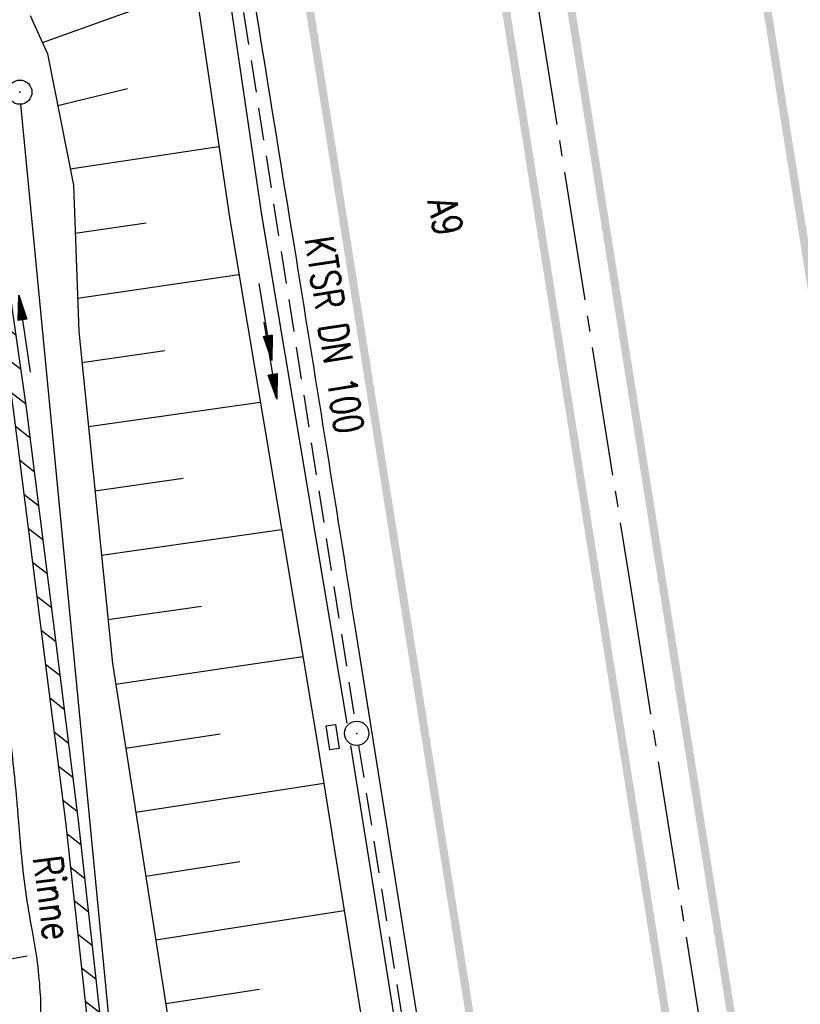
# Model space of a CAD drawing. Extents: x 447693 to 448165, y 439527 to 440695.
# Tile 77 of 88: x 447849 to 447897, y 440399 to 440460. Entities that reach past the tile are written whole.
import ezdxf
from ezdxf.enums import TextEntityAlignment as Align

# ---------------------------------------------------------------- set-up
doc = ezdxf.new("R2010")
doc.units = 0
doc.header["$LTSCALE"] = 2
doc.header["$MEASUREMENT"] = 0
for name, pattern in [('ACHSE', [5.5, 4, -0.5, 0.5, -0.5]), ('AUSGEZOGEN', [0]), ('GESTRICH-X2', [1.5, 1, -0.5])]:
    doc.linetypes.add(name, pattern=pattern)
doc.layers.get('0').update_dxf_attribs({"linetype": 'AUSGEZOGEN'})
for name, color, linetype in [('209-GRENZL-BAB', 7, 'AUSGEZOGEN'), ('209-GRENZP-BAB', 7, 'AUSGEZOGEN'), ('ACHSETOP', 250, 'ACHSE'), ('BOESCHG', 250, 'AUSGEZOGEN'), ('DB-Boeschungen', 15, 'CONTINUOUS'), ('FBRTOP', 250, 'AUSGEZOGEN'), ('KANAL', 7, 'GESTRICH-X2'), ('MULDE', 250, 'AUSGEZOGEN'), ('PFEIL', 7, 'CONTINUOUS'), ('PFEILTOP', 200, 'AUSGEZOGEN'), ('Rinne', 200, 'CONTINUOUS'), ('SCHRIFT', 7, 'AUSGEZOGEN'), ('SCHSYMBOL', 200, 'AUSGEZOGEN'), ('TEXTO', 4, 'CONTINUOUS')]:
    doc.layers.add(name, color=color, linetype=linetype)
doc.styles.add('ROMANS', font='romans.shx', dxfattribs={"width": 0.8})

# ---------------------------------------------------------------- blocks, each defined once
blk = doc.blocks.new('GST')
at = {"color": 0}
blk.add_circle((0, 0), 0.75, dxfattribs=at)
blk.add_point((0, 0), dxfattribs=at)
blk = doc.blocks.new('17')
blk.add_lwpolyline([(-0.755, -1.218), (0.748, -1.218), (0.748, -1.801), (-0.755, -1.801)], close=True)
blk.add_blockref('GST', (0, 0))
blk = doc.blocks.new('PFEIL2')
at = {"color": 0}
for p, q in [((0.88, 0.002), (-2.401, -0.012)), ((0.881, -0.271), (0.879, 0.276)), ((0.879, 0.276), (2.429, 0.009)), ((0.911, 0.27), (0.879, 0.265)), ((0.965, 0.261), (0.879, 0.246)), ((1.019, 0.252), (0.879, 0.228)), ((1.073, 0.242), (0.879, 0.209)), ((1.127, 0.233), (0.879, 0.191)), ((1.181, 0.224), (0.879, 0.172)), ((1.235, 0.214), (0.879, 0.154)), ((1.289, 0.205), (0.879, 0.135)), ((1.343, 0.196), (0.879, 0.117)), ((1.397, 0.187), (0.879, 0.098)), ((1.451, 0.177), (0.879, 0.08)), ((1.505, 0.168), (0.879, 0.061)), ((1.559, 0.159), (0.88, 0.043)), ((1.613, 0.149), (0.88, 0.024)), ((1.668, 0.14), (0.88, 0.006)), ((1.722, 0.131), (0.88, -0.013)), ((1.776, 0.121), (0.88, -0.031)), ((1.83, 0.112), (0.88, -0.05)), ((1.884, 0.103), (0.88, -0.068)), ((1.938, 0.094), (0.88, -0.087)), ((1.992, 0.084), (0.88, -0.105)), ((2.046, 0.075), (0.88, -0.124)), ((2.1, 0.066), (0.88, -0.142)), ((2.154, 0.056), (0.88, -0.161)), ((2.208, 0.047), (0.88, -0.179)), ((2.262, 0.038), (0.881, -0.198)), ((2.316, 0.029), (0.881, -0.216)), ((2.37, 0.019), (0.881, -0.235)), ((2.424, 0.01), (0.881, -0.253)), ((2.429, 0.009), (0.881, -0.271))]:
    blk.add_line(p, q, dxfattribs=at)

msp = doc.modelspace()

# ---------------------------------------------------------------- hatches: boundary and pattern name
at = {"layer": 'PFEILTOP'}
h = msp.add_hatch(dxfattribs=at)
h.set_pattern_fill('_USER', color=256, scale=1.5, angle=45, style=0, pattern_type=0)
h.set_pattern_definition([(322.2121, (447848.9188, 440435.9402), (0.91911, 1.185427), [])])
edge = h.paths.add_edge_path()
edge.add_line((447845.106, 440456.37), (447845.902, 440456.442))
edge.add_line((447845.902, 440456.442), (447845.969, 440455.702))
edge.add_line((447845.969, 440455.702), (447847.182, 440447.943))
edge.add_line((447847.182, 440447.943), (447848.957, 440435.674))
edge.add_line((447848.957, 440435.674), (447850.632, 440422.419))
edge.add_line((447850.632, 440422.419), (447852.187, 440410.106))
edge.add_line((447852.187, 440410.106), (447853.544, 440397.848))
edge.add_line((447853.544, 440397.848), (447855.052, 440385.626))
edge.add_line((447855.052, 440385.626), (447856.534, 440372.857))
edge.add_line((447856.534, 440372.857), (447858.014, 440360.566))
edge.add_line((447858.014, 440360.566), (447858.144, 440359.573))
edge.add_line((447845.106, 440456.37), (447845.175, 440455.604))
edge.add_line((447845.175, 440455.604), (447846.39, 440447.823))
edge.add_line((447846.39, 440447.823), (447848.165, 440435.566))
edge.add_line((447848.165, 440435.566), (447849.838, 440422.319))
edge.add_line((447849.838, 440422.319), (447851.393, 440410.012))
edge.add_line((447851.393, 440410.012), (447852.75, 440397.756))
edge.add_line((447852.75, 440397.756), (447854.258, 440385.53))
edge.add_line((447854.258, 440385.53), (447855.74, 440372.763))
edge.add_line((447855.74, 440372.763), (447857.22, 440360.466))
edge.add_line((447857.22, 440360.466), (447857.35, 440359.469))

# ---------------------------------------------------------------- linework, layer by layer
at = {"layer": '209-GRENZL-BAB', "flags": 128}
msp.add_lwpolyline([(447860.718, 440329.207), (447848.642, 440454.484)], dxfattribs=at)
at = {"layer": 'ACHSETOP'}
msp.add_lwpolyline([(447846.968, 440672.451), (447854.979, 440622.107), (447866.765, 440548.039), (447886.407, 440424.592), (447902.122, 440325.834), (447913.908, 440251.766), (447929.622, 440153.009), (447941.408, 440078.94), (447949.265, 440029.562), (447961.051, 439955.493), (447972.836, 439881.425), (447988.551, 439782.668), (448008.194, 439659.221), (448023.908, 439560.463), (448025.326, 439551.552)], dxfattribs=at)
at = {"layer": 'BOESCHG'}
for p, q in [((447849.974, 440458.301), (447859.457, 440461.749)), ((447850.922, 440454.408), (447855.237, 440455.457)), ((447851.699, 440450.48), (447860.912, 440451.859)), ((447852.006, 440446.492), (447856.406, 440447.14)), ((447852.152, 440442.47), (447862.146, 440443.943)), ((447852.421, 440438.478), (447857.565, 440439.224)), ((447852.822, 440434.505), (447863.471, 440436.029)), ((447853.224, 440430.529), (447858.699, 440431.305)), ((447853.626, 440426.547), (447864.795, 440428.128)), ((447854.029, 440422.558), (447859.824, 440423.385)), ((447854.505, 440418.553), (447866.111, 440420.272)), ((447855.128, 440414.587), (447860.988, 440415.47)), ((447855.752, 440410.615), (447867.408, 440412.413)), ((447856.373, 440406.657), (447862.201, 440407.562)), ((447856.994, 440402.704), (447868.672, 440404.521)), ((447857.614, 440398.757), (447863.429, 440399.657))]:
    msp.add_line(p, q, dxfattribs=at)
at = {"layer": 'BOESCHG', "flags": 128}
msp.add_lwpolyline([(447841.981, 440461.039, -0.006619), (447842.458, 440458.389, -0.012671), (447842.653, 440456.996, -0.000941), (447842.997, 440453.941, 0.003655), (447843.09, 440453.154, 0.001128), (447843.394, 440450.776, 0.001784), (447843.595, 440449.273, 0.005206), (447843.848, 440447.561, -0.0034), (447844.246, 440444.94, -0.005019), (447844.714, 440441.463, -0.003732), (447845.261, 440436.775, -0.010405), (447845.402, 440435.171, 0.007381), (447845.588, 440432.91, 0.039608), (447846.424, 440428.202, -0.043027), (447847.165, 440423.862, -0.007666), (447847.293, 440421.968, 0.010073), (447847.398, 440420.527, 0.00665), (447847.895, 440415.855, -0.006994), (447848.364, 440411.413, -0.002764), (447848.468, 440410.201, 0.001682), (447848.635, 440408.209, 0.026182), (447849.331, 440403.246, -0.032843), (447849.833, 440399.28, -0.027064), (447849.842, 440397.858, 0.017602), (447849.814, 440395.672, 0.020563), (447850.096, 440391.251, 0.024364), (447850.667, 440387.556, 0.052935), (447851.373, 440385.335, -0.079643), (447851.765, 440383.831, -0.002652), (447851.994, 440381.309, -0.000964), (447852.573, 440374.369, -0.000371), (447852.778, 440371.834, 0.001588), (447852.827, 440371.242, 0.009735), (447853.006, 440369.551, 0.002084), (447854.031, 440361.671, 0.000459), (447854.189, 440360.499, 0.00032), (447854.419, 440358.821, 0.016726), (447855.301, 440353.687, -0.019065), (447856.053, 440349.178, -0.018328), (447856.213, 440347.412, 0.023148), (447856.354, 440346.014, 0.009181), (447857.789, 440337.388, -0.002735), (447862.98, 440308.496, -0.000965), (447864.118, 440301.883, 0.003565), (447864.435, 440300.094, 0.038236), (447864.695, 440299.112, -0.016906), (447865.377, 440296.922, -0.029081), (447867.47, 440287.094, 0.026959), (447869.682, 440276.484, 0.000674), (447870.173, 440274.644, -0.000208), (447871.77, 440268.683, -0.002031), (447873.672, 440261.455, -0.001437), (447876.289, 440251.219)], format="xyb", dxfattribs=at)
msp.add_lwpolyline([(447849.214, 440459.976), (447850.287, 440457.612), (447851.898, 440449.478), (447852.227, 440440.394), (447854.306, 440419.82), (447858.141, 440395.399), (447861.73, 440369.363), (447863.918, 440348.9), (447874.121, 440302.456), (447876.374, 440277.407), (447880.798, 440264.069), (447890.709, 440223.853), (447896.86, 440204.496)], dxfattribs=at)
at = {"layer": 'DB-Boeschungen', "linetype": 'Continuous'}
msp.add_line((447846.851, 440401.321), (447849.015, 440401.718), dxfattribs=at)
at = {"layer": 'FBRTOP'}
for points in [[(447863.757, 440675.122, 0.000001), (447863.91, 440674.157, -0.000001), (447871.768, 440624.779), (447883.554, 440550.71, -0.000005), (447893.375, 440488.987, 0.000006), (447903.196, 440427.263, 0.000001), (447911.053, 440377.884, -0.000001), (447918.911, 440328.506), (447930.697, 440254.437, -0.000002), (447938.554, 440205.059, 0.000002), (447946.411, 440155.68), (447958.197, 440081.611), (447966.054, 440032.233, 0.000001), (447971.947, 439995.199, -0.000001), (447977.84, 439958.164, -0.000005), (447983.732, 439921.13, 0.000005), (447989.625, 439884.096, 0.000004), (447997.482, 439834.718, -0.000003), (448005.34, 439785.34, 0), (448016.799, 439713.325, -0.000001), (448024.983, 439661.892, -0.000001), (448032.84, 439612.513, 0.000002), (448040.697, 439563.134), (448042.115, 439554.224, -0.000002)], [(447857.092, 440499.733, 0.003526), (447865.568, 440445.69, -0.000295), (447869.371, 440421.881), (447885.086, 440323.123), (447885.954, 440317.673, -0.000002)]]:
    msp.add_lwpolyline(points, format="xyb", dxfattribs=at)
at = {"layer": 'FBRTOP', "const_width": 0.5}
for points in [[(447860.794, 440674.651), (447868.805, 440624.307), (447880.591, 440550.239), (447900.233, 440426.792), (447915.948, 440328.034), (447927.734, 440253.966), (447943.448, 440155.209), (447955.234, 440081.14), (447963.091, 440031.762), (447974.877, 439957.693), (447986.662, 439883.625), (448002.377, 439784.868), (448022.02, 439661.421), (448037.734, 439562.663), (448039.152, 439553.752)], [(447833.142, 440670.251), (447841.153, 440619.907), (447852.939, 440545.839), (447872.581, 440422.392), (447888.296, 440323.634), (447900.082, 440249.566), (447915.796, 440150.809), (447927.582, 440076.74), (447935.439, 440027.362), (447947.225, 439953.293), (447959.01, 439879.225), (447974.725, 439780.468), (447994.368, 439657.021), (448010.082, 439558.263), (448011.5, 439549.352)]]:
    msp.add_lwpolyline(points, dxfattribs=at)
for points in [[(447874.057, 440515.262, 0.001447), (447878.561, 440486.63, 0.000006), (447888.382, 440424.906, 0.000001), (447896.24, 440375.527, -0.000001), (447904.097, 440326.148), (447915.883, 440252.08, -0.000002), (447923.74, 440202.702, 0.000002), (447931.597, 440153.323), (447943.383, 440079.254), (447951.24, 440029.876, 0.000001), (447957.133, 439992.842, -0.000001), (447963.026, 439955.807, -0.000005), (447968.919, 439918.773, 0.000005), (447974.811, 439881.739, 0.000004), (447982.669, 439832.361, -0.000003), (447990.526, 439782.982, 0), (448001.985, 439710.967, -0.000001), (448010.169, 439659.535, -0.000001), (448018.026, 439610.156, 0.000002), (448025.883, 439560.777), (448027.301, 439551.866, -0.000002)], [(447869.981, 440514.593, -0.002287), (447874.611, 440486.001, 0.000006), (447884.432, 440424.278, 0.000001), (447892.289, 440374.899, -0.000001), (447900.147, 440325.52), (447911.933, 440251.452, -0.000002), (447919.79, 440202.073, 0.000002), (447927.647, 440152.695), (447939.433, 440078.626), (447947.29, 440029.248, 0.000001), (447953.183, 439992.213, -0.000001), (447959.076, 439955.179, -0.000005), (447964.968, 439918.145, 0.000005), (447970.861, 439881.111, 0.000004), (447978.718, 439831.732, -0.000003), (447986.576, 439782.354, 0), (447998.035, 439710.339, -0.000001), (448006.219, 439658.907, -0.000001), (448014.076, 439609.528, 0.000002), (448021.933, 439560.149), (448023.351, 439551.238, -0.000002)]]:
    msp.add_lwpolyline(points, format="xyb", dxfattribs=at)
at = {"layer": 'KANAL'}
for p, q in [((447861.5, 440466.094), (447869.344, 440416.25)), ((447869.563, 440414.75), (447877.219, 440366.969))]:
    msp.add_line(p, q, dxfattribs=at)
at = {"layer": 'MULDE'}
for points in [[(447858.833, 440465.947), (447859.095, 440464.212), (447861.578, 440447.334), (447866.979, 440415.091), (447874.868, 440365.83), (447883.048, 440316.504), (447890.262, 440267.291), (447896.767, 440227.997), (447900.743, 440200.368), (447902.95, 440188.106), (447904.453, 440177.437)], [(447860.834, 440466.09), (447861.073, 440464.506), (447863.555, 440447.635)], [(447863.555, 440447.635), (447868.832, 440416.135)], [(447869.06, 440414.744), (447876.7, 440367.038)]]:
    msp.add_lwpolyline(points, dxfattribs=at)
at = {"layer": 'Rinne'}
for points in [[(447845.106, 440456.37), (447845.175, 440455.604), (447846.39, 440447.823), (447848.165, 440435.566), (447849.838, 440422.319), (447851.393, 440410.012), (447852.75, 440397.756), (447854.258, 440385.53), (447855.74, 440372.763), (447857.22, 440360.466), (447857.35, 440359.469)], [(447845.902, 440456.442), (447845.969, 440455.702), (447847.182, 440447.943), (447848.957, 440435.674), (447850.632, 440422.419), (447852.187, 440410.106), (447853.544, 440397.848), (447855.052, 440385.626), (447856.534, 440372.857), (447858.014, 440360.566), (447858.144, 440359.573)]]:
    msp.add_lwpolyline(points, dxfattribs=at)

# ---------------------------------------------------------------- block references
at = {"layer": '209-GRENZP-BAB', "rotation": 279.0411497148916}
msp.add_blockref('GST', (447848.57, 440455.23), dxfattribs=at)
at = {"layer": 'PFEIL', "rotation": 278.9391000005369}
msp.add_blockref('PFEIL2', (447863.796, 440441.008), dxfattribs=at)
at = {"layer": 'PFEILTOP'}
for p, rotation in [((447848.859, 440440.259), 98.22340115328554), ((447864.099, 440438.613), 279.0411497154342)]:
    msp.add_blockref('PFEIL2', p, dxfattribs=dict(at, rotation=rotation))
at = {"layer": 'SCHSYMBOL', "rotation": 279.0411}
msp.add_blockref('17', (447869.445, 440415.501), dxfattribs=at)

# ---------------------------------------------------------------- texts
at = {"layer": 'Rinne', "style": 'ROMANS', "width": 0.8}
msp.add_text('Rinne', height=1.8, rotation=277.41644, dxfattribs=at).set_placement((447849.373, 440407.804))
at = {"layer": 'SCHRIFT', "style": 'ROMANS', "width": 0.8}
msp.add_text('A9', height=1.8, rotation=281.82058, dxfattribs=at).set_placement((447873.83, 440448.484))
at = {"layer": 'TEXTO', "style": 'ROMANS', "width": 0.75}
msp.add_text('KTSR DN 100', height=1.8, rotation=278.9391, dxfattribs=at).set_placement((447867.172, 440440.056), align=Align.CENTER)

doc.saveas('drawing.dxf')
